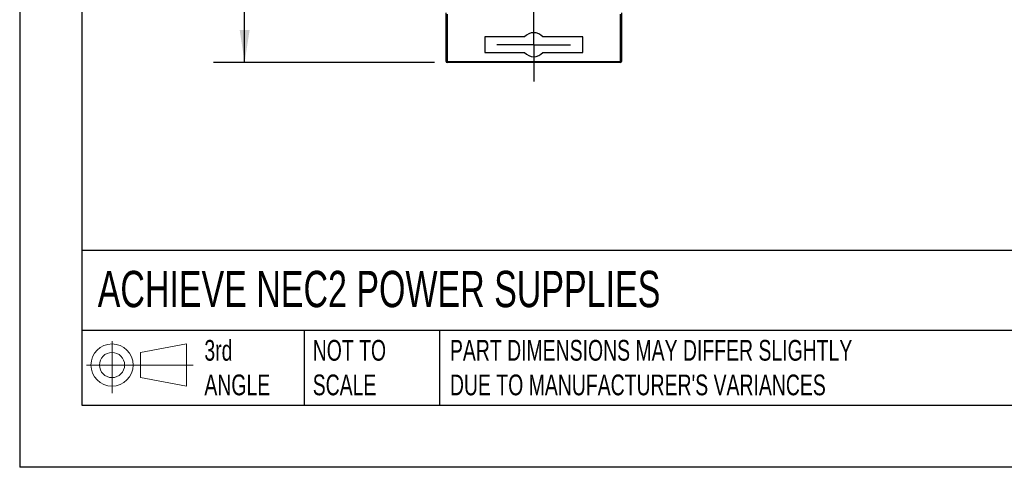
# Model space of a CAD drawing. Header units: millimetres. Extents: x 0 to 210, y 0 to 162.
# Tile 1 of 9: x 0 to 75, y 0 to 34. Entities that reach past the tile are written whole.
import ezdxf

# ---------------------------------------------------------------- set-up
doc = ezdxf.new("R2010")
doc.units = ezdxf.units.MM
doc.header["$LTSCALE"] = 0.75
doc.linetypes.add('CENTERX2', pattern=[20.32, 12.7, -2.54, 2.54, -2.54])
doc.layers.add('CENTER', color=40, linetype='CENTERX2')
doc.layers.add('DIMENSIONS', color=140, linetype='Continuous', lineweight=25)
doc.layers.add('TEXT', color=140, linetype='Continuous', lineweight=25)
doc.styles.add('SLDTEXTSTYLE0', font='TXT', dxfattribs={"width": 0.7})
doc.dimstyles.new('SLDDIMSTYLE1', dxfattribs={"dimtxt": 1.618506, "dimasz": 2.4765, "dimexe": 0, "dimexo": 0.0625, "dimgap": 0.404626, "dimtad": 0, "dimtih": 1, "dimtoh": 1, "dimdec": 1, "dimlfac": 1.333333, "dimrnd": 1e-09, "dimzin": 12, "dimdsep": 46, "dimtxsty": 'SLDTEXTSTYLE0', "dimsah": 1, "dimcen": 0.09, "dimadec": 0, "dimazin": 3, "dimtfac": 1, "dimtdec": 1, "dimtofl": 0, "dimtmove": 0, "dimatfit": 3, "dimfxl": 0, "dimfrac": 2, "dimtolj": 1, "dimtzin": 12, "dimarcsym": 0})

# ---------------------------------------------------------------- blocks, each defined once
blk = doc.blocks.new('Block11')
at = {"color": 7, "linetype": 'Continuous', "lineweight": 18}
for p, q in [((1.941, 3.983), (1.941, 0)), ((4.11, 3.126), (7.631, 3.774)), ((7.631, 3.774), (7.631, 0.549)), ((4.11, 1.197), (4.11, 3.126)), ((0, 2.161), (8.155, 2.161)), ((4.11, 1.197), (7.631, 0.549))]:
    blk.add_line(p, q, dxfattribs=at)
for radius in [1.613, 0.964]:
    blk.add_circle((1.941, 2.161), radius, dxfattribs=at)
blk = doc.blocks.new('Block12')
at = {"color": 7, "linetype": 'Continuous'}
blk.add_blockref('Block11', (0, 0), dxfattribs=at)
blk = doc.blocks.new('_D_2')
at = {"layer": 'DIMENSIONS'}
for p, q in [((32.02, 100.189), (14.838, 100.189)), ((17.219, 100.189), (17.219, 75.088)), ((14.814, 72.154), (14.271, 72.154)), ((14.271, 72.154), (14.271, 69.581)), ((19.624, 72.154), (20.168, 72.154)), ((20.168, 72.154), (20.168, 69.581)), ((14.271, 69.581), (14.814, 69.581)), ((20.168, 69.581), (19.624, 69.581)), ((17.219, 30.987), (17.219, 69.219)), ((31.757, 30.987), (14.838, 30.987))]:
    blk.add_line(p, q, dxfattribs=at)
for points in [[(17.219, 100.189), (16.838, 97.713), (17.6, 97.713)], [(17.219, 30.987), (17.6, 33.463), (16.838, 33.463)]]:
    blk.add_solid(points, dxfattribs=at)
at = {"layer": 'DIMENSIONS', "char_height": 1.5875, "attachment_point": 1, "style": 'SLDTEXTSTYLE0'}
for s, insert in [('92.3', (14.814, 74.562)), ('3.63', (14.814, 71.628))]:
    blk.add_mtext(s, dxfattribs=dict(at, insert=insert))
blk = doc.blocks.new('SW_CENTERMARKSYMBOL_0')
at = {"layer": 'CENTER', "color": 0}
for p, q in [((0, 1.905), (0, 2.82375)), ((0, 0), (0, 1.905)), ((-1.905, 0), (-2.82375, 0)), ((0, 0), (-1.905, 0)), ((0, 0), (0, -1.905)), ((0, 0), (1.905, 0)), ((1.905, 0), (2.82375, 0)), ((0, -1.905), (0, -2.82375))]:
    blk.add_line(p, q, dxfattribs=at)

msp = doc.modelspace()

# ---------------------------------------------------------------- linework, layer by layer
at = {"color": 7, "linetype": 'Continuous'}
for p in [(0.002, 161.927), (209.552, 0.002)]:
    msp.add_line(p, (0.002, 0.002), dxfattribs=at)
for p, q in [((32.635, 31.062), (32.635, 34.776)), ((32.71, 34.672), (32.71, 31.062)), ((45.985, 31.062), (45.985, 34.672)), ((46.06, 34.776), (46.06, 31.062)), ((35.599, 32.937), (35.599, 31.737)), ((38.652, 32.937), (35.599, 32.937)), ((43.096, 32.937), (40.043, 32.937)), ((43.096, 31.737), (43.096, 32.937)), ((35.599, 31.737), (38.652, 31.737)), ((40.043, 31.737), (43.096, 31.737)), ((32.635, 31.062), (32.71, 31.062)), ((32.71, 31.062), (45.985, 31.062)), ((32.71, 31.062), (32.71, 30.987)), ((45.985, 30.987), (32.71, 30.987)), ((45.985, 31.062), (46.06, 31.062)), ((45.985, 30.987), (45.985, 31.062))]:
    msp.add_line(p, q)
for centre, radius, start, end in [((39.347, 32.337), 0.919, 40.7728, 139.2272), ((39.347, 32.337), 0.919, 220.7728, 319.2272), ((32.71, 31.062), 0.075, 180, 270), ((45.985, 31.062), 0.075, 270, 0)]:
    msp.add_arc(centre, radius, start, end)
at = {"layer": 'TEXT'}
for p, q in [((4.762, 157.162), (4.762, 4.762)), ((204.787, 16.595), (4.762, 16.595)), ((204.787, 10.477), (4.762, 10.477)), ((21.784, 10.477), (21.784, 4.762)), ((32.128, 10.477), (32.128, 4.762)), ((4.762, 4.762), (204.787, 4.762))]:
    msp.add_line(p, q, dxfattribs=at)

# ---------------------------------------------------------------- block references
at = {"layer": 'CENTER'}
msp.add_blockref('SW_CENTERMARKSYMBOL_0', (39.347, 32.337), dxfattribs=at)
at = {"layer": 'TEXT'}
msp.add_blockref('Block12', (5.128, 5.665), dxfattribs=at)

# ---------------------------------------------------------------- texts
at = {"layer": 'TEXT', "attachment_point": 1, "style": 'SLDTEXTSTYLE0'}
for s, insert, char_height in [('ACHIEVE NEC2 POWER SUPPLIES', (5.974, 15.034), 2.77813), ('3rd^JANGLE', (14.138, 9.747), 1.5875), ('NOT TO^JSCALE', (22.43, 9.747), 1.5875), ("PART DIMENSIONS MAY DIFFER SLIGHTLY ^JDUE TO MANUFACTURER'S VARIANCES", (32.934, 9.747), 1.5875)]:
    msp.add_mtext(s, dxfattribs=dict(at, insert=insert, char_height=char_height))

# ---------------------------------------------------------------- dimensions: what is measured, and where the dimension line sits
at = {"layer": 'DIMENSIONS'}
dim = msp.add_linear_dim(base=(17.219, 100.189), p1=(32.71, 30.987), p2=(32.972, 100.189), angle=90, dimstyle='SLDDIMSTYLE1', dxfattribs=at)
dim.commit()
dim.dimension.update_dxf_attribs({"geometry": '_D_2', "text_midpoint": (17.219, 72.154), "dimtype": 160})

doc.saveas('drawing.dxf')
